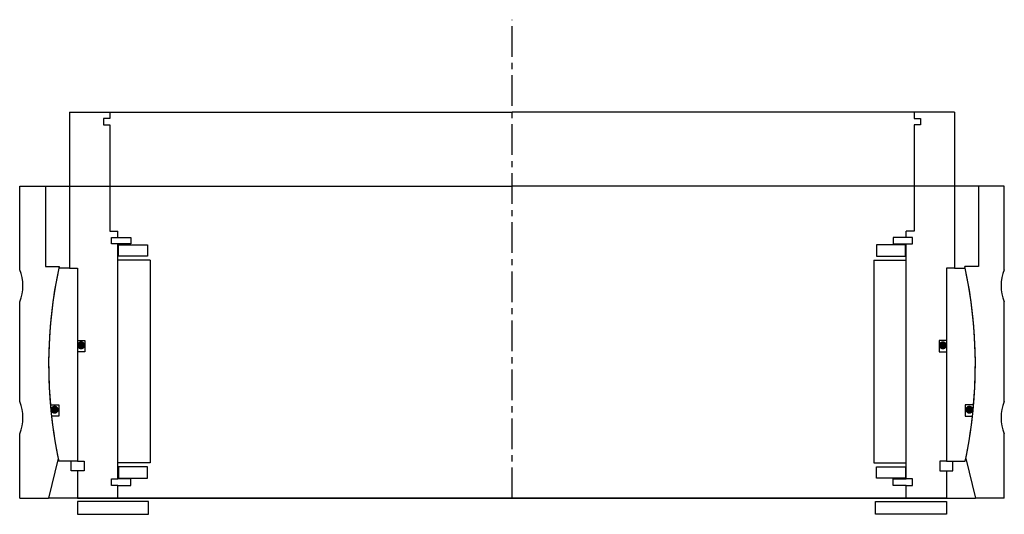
# Model space of a CAD drawing. Header units: millimetres. Extents: x -153 to 153, y -5 to 149.
import ezdxf

# ---------------------------------------------------------------- set-up
doc = ezdxf.new("R2010")
doc.units = ezdxf.units.MM
doc.header["$LTSCALE"] = 0.3
doc.header["$MEASUREMENT"] = 0
doc.linetypes.add('CENTER', pattern=[50.8, 31.75, -6.35, 6.35, -6.35])
doc.layers.get('0').update_dxf_attribs({"linetype": 'CONTINUOUS'})
doc.layers.add('Center', color=1, linetype='CENTER')

# ---------------------------------------------------------------- blocks, each defined once
blk = doc.blocks.new('house4S230')
for p, q in [((-153, 29.5), (-153, 55.5)), ((-153, 55.5), (-145, 55.5)), ((-145, 55.5), (0, 55.5)), ((-145, 55.5), (-145, 30.5)), ((145, 55.5), (0, 55.5)), ((145, 55.5), (145, 30.5)), ((153, 55.5), (145, 55.5)), ((153, 29.5), (153, 55.5)), ((-145, 30.5), (-140.73, 30.5)), ((145, 30.5), (140.73, 30.5)), ((-153, -11.5), (-153, 19.5)), ((153, -11.5), (153, 19.5)), ((-153, -41.5), (-153, -21.5)), ((153, -41.5), (153, -21.5)), ((-141.02, -29.15), (-144, -41.5)), ((141.02, -29.15), (144, -41.5)), ((-153, -41.5), (-144, -41.5)), ((0, -41.5), (-144, -41.5)), ((0, -41.5), (144, -41.5)), ((153, -41.5), (144, -41.5))]:
    blk.add_line(p, q)
for centre, radius, start, end in [((-165, 24.5), 13, 337.3801, 22.6199), ((0, 0), 144, 167.7718, 191.6795), ((0, 0), 144, 348.3205, 12.2282), ((165, 24.5), 13, 157.3801, 202.6199), ((-165, -16.5), 13, 337.3801, 22.6199), ((165, -16.5), 13, 157.3801, 202.6199)]:
    blk.add_arc(centre, radius, start, end)
blk = doc.blocks.new('innerhouse-4S225')
for p, q in [((-137.5, 78.5), (-137.5, 30)), ((-137.5, 78.5), (-125, 78.5)), ((-125, 76.5), (-127, 76.5)), ((-127, 76.5), (-127, 74.5)), ((-125, 78.5), (0, 78.5)), ((-125, 78.5), (-125, 76.5)), ((125, 78.5), (0, 78.5)), ((137.5, 78.5), (125, 78.5)), ((125, 78.5), (125, 76.5)), ((125, 76.5), (127, 76.5)), ((127, 76.5), (127, 74.5)), ((137.5, 78.5), (137.5, 30)), ((-127, 74.5), (-125, 74.5)), ((-125, 74.5), (-125, 41.5)), ((125, 74.5), (125, 41.5)), ((127, 74.5), (125, 74.5)), ((-125, 41.5), (-122.5, 41.5)), ((-122.5, 39.5), (-122.5, 41.5)), ((125, 41.5), (122.5, 41.5)), ((122.5, 39.5), (122.5, 41.5)), ((-124.5, 37.5), (-124.5, 39.5)), ((-124.5, 39.5), (-122.5, 39.5)), ((-122.5, 37.5), (-124.5, 37.5)), ((-122.5, 39.5), (-118.5, 39.5)), ((-118.5, 37.5), (-122.5, 37.5)), ((-122.5, -35.5), (-122.5, 37.5)), ((-122.25, 37.25), (-113.25, 37.25)), ((-122.25, 33.75), (-122.25, 37.25)), ((-118.5, 39.5), (-118.5, 37.5)), ((-113.25, 37.25), (-113.25, 33.75)), ((122.25, 37.25), (113.25, 37.25)), ((113.25, 37.25), (113.25, 33.75)), ((122.5, 39.5), (118.5, 39.5)), ((118.5, 39.5), (118.5, 37.5)), ((118.5, 37.5), (122.5, 37.5)), ((122.25, 33.75), (122.25, 37.25)), ((124.5, 39.5), (122.5, 39.5)), ((122.5, -35.5), (122.5, 37.5)), ((122.5, 37.5), (124.5, 37.5)), ((124.5, 37.5), (124.5, 39.5)), ((-113.25, 33.75), (-122.25, 33.75)), ((113.25, 33.75), (122.25, 33.75)), ((-112.5, 32.5), (-122.5, 32.5)), ((-112.5, 32.5), (-112.5, -30.5)), ((112.5, 32.5), (112.5, -30.5)), ((112.5, 32.5), (122.5, 32.5)), ((-137.5, 30), (-140.84, 30)), ((-137.5, 30), (-135, 30)), ((-135, 30), (-135, -30)), ((-135, 30), (-135, 7.5)), ((135, 30), (135, -30)), ((135, 30), (135, 7.5)), ((137.5, 30), (135, 30)), ((137.5, 30), (140.84, 30)), ((-135, 7.5), (-132.8, 7.5)), ((-132.8, 7.5), (-132.8, 4)), ((132.8, 7.5), (132.8, 4)), ((135, 7.5), (132.8, 7.5)), ((-135, 4), (-135, -30)), ((-132.8, 4), (-135, 4)), ((132.8, 4), (135, 4)), ((135, 4), (135, -30)), ((-143.46, -12.5), (-140.88, -12.5)), ((-140.88, -12.5), (-140.88, -16)), ((143.46, -12.5), (140.88, -12.5)), ((140.88, -12.5), (140.88, -16)), ((-140.88, -16), (-143.11, -16)), ((140.88, -16), (143.11, -16)), ((-135, -30), (-140.84, -30)), ((-137, -33), (-137, -30)), ((-135, -30), (-133, -30)), ((-133, -30), (-133, -33)), ((-112.5, -30.5), (-122.5, -30.5)), ((112.5, -30.5), (122.5, -30.5)), ((135, -30), (133, -30)), ((133, -30), (133, -33)), ((135, -30), (140.84, -30)), ((137, -33), (137, -30)), ((-135, -33), (-137, -33)), ((-135, -33), (-135, -41.5)), ((-133, -33), (-135, -33)), ((-113.25, -31.75), (-122.25, -31.75)), ((-122.25, -31.75), (-122.25, -35.25)), ((-113.25, -35.25), (-113.25, -31.75)), ((113.25, -31.75), (122.25, -31.75)), ((113.25, -35.25), (113.25, -31.75)), ((122.25, -31.75), (122.25, -35.25)), ((133, -33), (135, -33)), ((135, -33), (135, -41.5)), ((135, -33), (137, -33)), ((-124.5, -35.5), (-122.5, -35.5)), ((-124.5, -37.5), (-124.5, -35.5)), ((-118.5, -35.5), (-122.5, -35.5)), ((-122.25, -35.25), (-113.25, -35.25)), ((-118.5, -37.5), (-118.5, -35.5)), ((122.25, -35.25), (113.25, -35.25)), ((118.5, -35.5), (122.5, -35.5)), ((118.5, -37.5), (118.5, -35.5)), ((124.5, -35.5), (122.5, -35.5)), ((124.5, -37.5), (124.5, -35.5)), ((-122.5, -37.5), (-124.5, -37.5)), ((-122.5, -37.5), (-118.5, -37.5)), ((-122.5, -41.5), (-122.5, -37.5)), ((122.5, -37.5), (118.5, -37.5)), ((122.5, -41.5), (122.5, -37.5)), ((122.5, -37.5), (124.5, -37.5)), ((-135, -41.5), (-122.5, -41.5)), ((-113, -42.5), (-135, -42.5)), ((-135, -42.5), (-135, -46.5)), ((-122.5, -41.5), (0, -41.5)), ((-113, -46.5), (-113, -42.5)), ((122.5, -41.5), (0, -41.5)), ((113, -42.5), (135, -42.5)), ((113, -46.5), (113, -42.5)), ((135, -41.5), (122.5, -41.5)), ((135, -42.5), (135, -46.5)), ((-135, -46.5), (-113, -46.5)), ((135, -46.5), (113, -46.5))]:
    blk.add_line(p, q)
at = {"const_width": 1.2}
for points in [[(-133.26, 6, -1), (-134.56, 6, -1)], [(133.26, 6, 1), (134.56, 6, 1)], [(-141.5, -14, -1), (-142.8, -14, -1)], [(141.5, -14, 1), (142.8, -14, 1)]]:
    blk.add_lwpolyline(points, format="xyb", close=True, dxfattribs=at)
for start, end in [(167.9753, 184.9799), (355.0201, 12.0247), (186.3794, 192.0247), (347.9753, 353.6206)]:
    blk.add_arc((0, 0), 144, start, end)
at = {"layer": 'Center'}
blk.add_line((0, -41.5), (0, 107.19), dxfattribs=at)

msp = doc.modelspace()

# ---------------------------------------------------------------- block references
for name in ['innerhouse-4S225', 'house4S230']:
    msp.add_blockref(name, (0, 41.5))

doc.saveas('drawing.dxf')
